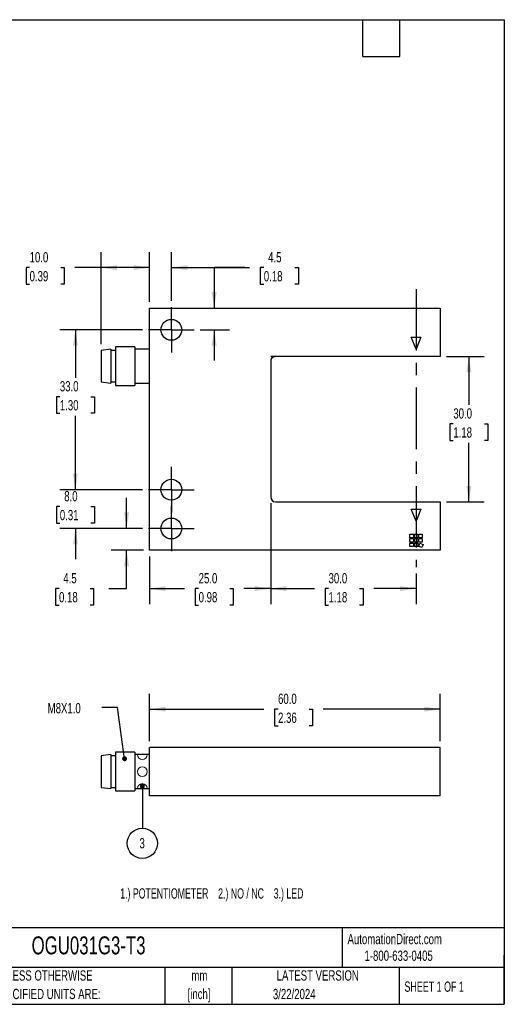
# Model space of a CAD drawing. Header units: millimetres. Extents: x 6 to 273, y 6 to 210.
# Tile 2 of 2: x 173 to 273, y 6 to 210. Entities that reach past the tile are written whole.
import ezdxf

# ---------------------------------------------------------------- set-up
doc = ezdxf.new("R2010")
doc.units = ezdxf.units.MM
doc.linetypes.add('CENTERX2', pattern=[20.32, 12.7, -2.54, 2.54, -2.54])
doc.layers.add('CENTER', color=40, linetype='CENTERX2')
doc.layers.add('DIMENSIONS', color=140, linetype='Continuous', lineweight=25)
doc.layers.add('TEXT', color=140, linetype='Continuous', lineweight=25)
doc.styles.add('SLDTEXTSTYLE1', font='TXT', dxfattribs={"width": 0.7})
doc.styles.add('SLDTEXTSTYLE2', font='TXT', dxfattribs={"width": 0.639535})
doc.styles.add('SLDTEXTSTYLE4', font='TXT', dxfattribs={"width": 0.65})
doc.dimstyles.new('SLDDIMSTYLE0', dxfattribs={"dimtxt": 2.158008, "dimasz": 3.302, "dimexe": 0, "dimexo": 0.0625, "dimgap": 0.539502, "dimtad": 0, "dimtih": 1, "dimtoh": 1, "dimrnd": 1e-09, "dimzin": 4, "dimdsep": 46, "dimtxsty": 'SLDTEXTSTYLE1', "dimsah": 1, "dimcen": 0.09, "dimadec": 0, "dimazin": 1, "dimtfac": 1, "dimtofl": 0, "dimtmove": 0, "dimatfit": 3, "dimfxl": 0, "dimfrac": 2, "dimtolj": 1, "dimtzin": 12, "dimarcsym": 0})
doc.dimstyles.new('SLDDIMSTYLE1', dxfattribs={"dimtxt": 2.158008, "dimasz": 3.302, "dimexe": 0, "dimexo": 0.0625, "dimgap": 0.539502, "dimtad": 0, "dimtih": 1, "dimtoh": 1, "dimrnd": 1e-09, "dimzin": 12, "dimdsep": 46, "dimtxsty": 'SLDTEXTSTYLE1', "dimsah": 1, "dimcen": 0.09, "dimadec": 0, "dimazin": 3, "dimtfac": 1, "dimtmove": 0, "dimatfit": 0, "dimfxl": 0, "dimfrac": 2, "dimtolj": 1, "dimtzin": 12, "dimarcsym": 0})
doc.dimstyles.new('SLDDIMSTYLE2', dxfattribs={"dimtxt": 2.158008, "dimasz": 3.302, "dimexe": 0, "dimexo": 0.0625, "dimgap": 0.539502, "dimtad": 0, "dimtih": 1, "dimtoh": 1, "dimrnd": 1e-09, "dimzin": 4, "dimdsep": 46, "dimtxsty": 'SLDTEXTSTYLE1', "dimsah": 1, "dimcen": 0.09, "dimadec": 0, "dimazin": 1, "dimtfac": 1, "dimtmove": 0, "dimatfit": 0, "dimfxl": 0, "dimfrac": 2, "dimtolj": 1, "dimtzin": 12, "dimarcsym": 0})
doc.dimstyles.new('SLDDIMSTYLE3', dxfattribs={"dimtxt": 0.18, "dimasz": 1.016, "dimexe": 0, "dimexo": 0.0625, "dimgap": 0, "dimtad": 0, "dimtih": 1, "dimtoh": 1, "dimdec": 0, "dimrnd": 1e-09, "dimzin": 0, "dimdsep": 46, "dimtxsty": 'Standard', "dimblk1": 'DOT', "dimblk2": 'DOT', "dimsah": 1, "dimcen": 0.09, "dimadec": 0, "dimazin": 0, "dimtfac": 1.016, "dimtdec": 0, "dimtofl": 0, "dimtmove": 0, "dimatfit": 3, "dimldrblk": 'DOT', "dimfxl": 0, "dimfrac": 2, "dimtolj": 1, "dimtzin": 0, "dimarcsym": 0})

# ---------------------------------------------------------------- blocks, each defined once
blk = doc.blocks.new('_D')
at = {"layer": 'DIMENSIONS'}
for p, q in [((224.84, 109.78), (224.84, 88.96)), ((254.84, 95.29), (254.84, 88.96)), ((224.84, 92.13), (233.86, 92.13)), ((236.78, 92.13), (236.06, 92.13)), ((236.06, 92.13), (236.06, 88.7)), ((243.2, 92.13), (243.92, 92.13)), ((243.92, 92.13), (243.92, 88.7)), ((254.84, 92.13), (246.12, 92.13)), ((236.06, 88.7), (236.78, 88.7)), ((243.92, 88.7), (243.2, 88.7))]:
    blk.add_line(p, q, dxfattribs=at)
for points in [[(224.84, 92.13), (228.14, 91.62), (228.14, 92.64)], [(254.84, 92.13), (251.54, 92.64), (251.54, 91.62)]]:
    blk.add_solid(points, dxfattribs=at)
at = {"layer": 'DIMENSIONS', "char_height": 2.117, "attachment_point": 1, "style": 'SLDTEXTSTYLE1'}
for s, insert in [('30.0', (236.78, 95.34)), ('1.18', (236.78, 91.43))]:
    blk.add_mtext(s, dxfattribs=dict(at, insert=insert))
blk = doc.blocks.new('_D_1')
at = {"layer": 'DIMENSIONS'}
for p, q in [((189.84, 142.57), (189.84, 161.55)), ((199.84, 151.32), (199.84, 161.55)), ((175.09, 158.38), (174.36, 158.38)), ((174.36, 158.38), (174.36, 154.95)), ((181.5, 158.38), (182.23, 158.38)), ((182.23, 158.38), (182.23, 154.95)), ((189.84, 158.38), (184.43, 158.38)), ((199.84, 158.38), (189.84, 158.38)), ((174.36, 154.95), (175.09, 154.95)), ((182.23, 154.95), (181.5, 154.95))]:
    blk.add_line(p, q, dxfattribs=at)
for points in [[(189.84, 158.38), (193.14, 157.87), (193.14, 158.89)], [(199.84, 158.38), (196.54, 158.89), (196.54, 157.87)]]:
    blk.add_solid(points, dxfattribs=at)
at = {"layer": 'DIMENSIONS', "char_height": 2.117, "attachment_point": 1, "style": 'SLDTEXTSTYLE1'}
for s, insert in [('10.0', (175.09, 161.59)), ('0.39', (175.09, 157.68))]:
    blk.add_mtext(s, dxfattribs=dict(at, insert=insert))
blk = doc.blocks.new('_D_2')
at = {"layer": 'DIMENSIONS'}
for p, q in [((199.84, 151.32), (199.84, 161.55)), ((204.34, 151.51), (204.34, 161.55)), ((199.84, 158.38), (193.49, 158.38)), ((204.34, 158.38), (220.49, 158.38)), ((223.42, 158.38), (222.69, 158.38)), ((222.69, 158.38), (222.69, 154.95)), ((229.83, 158.38), (230.55, 158.38)), ((230.55, 158.38), (230.55, 154.95)), ((222.69, 154.95), (223.42, 154.95)), ((230.55, 154.95), (229.83, 154.95))]:
    blk.add_line(p, q, dxfattribs=at)
for points in [[(199.84, 158.38), (196.54, 158.89), (196.54, 157.87)], [(204.34, 158.38), (207.64, 157.87), (207.64, 158.89)]]:
    blk.add_solid(points, dxfattribs=at)
at = {"layer": 'DIMENSIONS', "char_height": 2.117, "attachment_point": 1, "style": 'SLDTEXTSTYLE1'}
for s, insert in [('4.5', (224.31, 161.59)), ('0.18', (223.42, 157.68))]:
    blk.add_mtext(s, dxfattribs=dict(at, insert=insert))
blk = doc.blocks.new('_D_3')
at = {"layer": 'DIMENSIONS'}
for p, q in [((219.53, 158.38), (213.18, 158.38)), ((213.18, 158.38), (213.18, 150.05)), ((223.42, 158.38), (222.69, 158.38)), ((222.69, 158.38), (222.69, 154.95)), ((229.83, 158.38), (230.56, 158.38)), ((230.56, 158.38), (230.56, 154.95)), ((222.69, 154.95), (223.42, 154.95)), ((230.56, 154.95), (229.83, 154.95)), ((210.3, 145.55), (216.35, 145.55)), ((213.18, 145.55), (213.18, 139.2))]:
    blk.add_line(p, q, dxfattribs=at)
for points in [[(213.18, 150.05), (213.69, 153.35), (212.67, 153.35)], [(213.18, 145.55), (212.67, 142.25), (213.69, 142.25)]]:
    blk.add_solid(points, dxfattribs=at)
at = {"layer": 'DIMENSIONS', "char_height": 2.117, "attachment_point": 1, "style": 'SLDTEXTSTYLE1'}
for s, insert in [('4.5', (224.32, 161.59)), ('0.18', (223.42, 157.68))]:
    blk.add_mtext(s, dxfattribs=dict(at, insert=insert))
blk = doc.blocks.new('_D_4')
at = {"layer": 'DIMENSIONS'}
for p, q in [((195.1, 104.55), (195.1, 110.9)), ((198.38, 104.55), (191.93, 104.55)), ((198.57, 100.05), (191.93, 100.05)), ((195.1, 92.13), (195.1, 100.05)), ((181.16, 92.13), (180.43, 92.13)), ((180.43, 92.13), (180.43, 88.7)), ((187.57, 92.13), (188.29, 92.13)), ((188.29, 92.13), (188.29, 88.7)), ((191.46, 92.13), (195.1, 92.13)), ((180.43, 88.7), (181.16, 88.7)), ((188.29, 88.7), (187.57, 88.7))]:
    blk.add_line(p, q, dxfattribs=at)
for points in [[(195.1, 104.55), (195.61, 107.85), (194.59, 107.85)], [(195.1, 100.05), (194.59, 96.75), (195.61, 96.75)]]:
    blk.add_solid(points, dxfattribs=at)
at = {"layer": 'DIMENSIONS', "char_height": 2.117, "attachment_point": 1, "style": 'SLDTEXTSTYLE1'}
for s, insert in [('4.5', (182.05, 95.34)), ('0.18', (181.16, 91.43))]:
    blk.add_mtext(s, dxfattribs=dict(at, insert=insert))
blk = doc.blocks.new('_D_5')
at = {"layer": 'DIMENSIONS'}
for p, q in [((184.54, 112.55), (184.54, 118.9)), ((198.38, 112.55), (181.36, 112.55)), ((181.33, 109.07), (180.61, 109.07)), ((180.61, 109.07), (180.61, 105.64)), ((187.75, 109.07), (188.47, 109.07)), ((188.47, 109.07), (188.47, 105.64)), ((180.61, 105.64), (181.33, 105.64)), ((198.38, 104.55), (181.36, 104.55)), ((184.54, 104.55), (184.54, 98.2)), ((188.47, 105.64), (187.75, 105.64))]:
    blk.add_line(p, q, dxfattribs=at)
for points in [[(184.54, 112.55), (185.05, 115.85), (184.03, 115.85)], [(184.54, 104.55), (184.03, 101.25), (185.05, 101.25)]]:
    blk.add_solid(points, dxfattribs=at)
at = {"layer": 'DIMENSIONS', "char_height": 2.117, "attachment_point": 1, "style": 'SLDTEXTSTYLE1'}
for s, insert in [('8.0', (182.23, 112.28)), ('0.31', (181.33, 108.37))]:
    blk.add_mtext(s, dxfattribs=dict(at, insert=insert))
blk = doc.blocks.new('_D_6')
at = {"layer": 'DIMENSIONS'}
for p, q in [((224.84, 109.78), (224.84, 88.96)), ((199.84, 98.78), (199.84, 88.96)), ((199.84, 92.13), (207.05, 92.13)), ((209.97, 92.13), (209.25, 92.13)), ((209.25, 92.13), (209.25, 88.7)), ((216.39, 92.13), (217.11, 92.13)), ((217.11, 92.13), (217.11, 88.7)), ((224.84, 92.13), (219.31, 92.13)), ((209.25, 88.7), (209.97, 88.7)), ((217.11, 88.7), (216.39, 88.7))]:
    blk.add_line(p, q, dxfattribs=at)
for points in [[(199.84, 92.13), (203.14, 91.62), (203.14, 92.64)], [(224.84, 92.13), (221.54, 92.64), (221.54, 91.62)]]:
    blk.add_solid(points, dxfattribs=at)
at = {"layer": 'DIMENSIONS', "char_height": 2.117, "attachment_point": 1, "style": 'SLDTEXTSTYLE1'}
for s, insert in [('25.0', (209.97, 95.34)), ('0.98', (209.97, 91.43))]:
    blk.add_mtext(s, dxfattribs=dict(at, insert=insert))
blk = doc.blocks.new('_D_7')
at = {"layer": 'DIMENSIONS'}
for p, q in [((198.38, 145.55), (181.36, 145.55)), ((184.54, 145.55), (184.54, 135.66)), ((181.33, 131.75), (180.61, 131.75)), ((180.61, 131.75), (180.61, 128.32)), ((187.75, 131.75), (188.47, 131.75)), ((188.47, 131.75), (188.47, 128.32)), ((180.61, 128.32), (181.33, 128.32)), ((188.47, 128.32), (187.75, 128.32)), ((184.54, 112.55), (184.54, 127.83)), ((198.38, 112.55), (181.36, 112.55))]:
    blk.add_line(p, q, dxfattribs=at)
for points in [[(184.54, 145.55), (184.03, 142.25), (185.05, 142.25)], [(184.54, 112.55), (185.05, 115.85), (184.03, 115.85)]]:
    blk.add_solid(points, dxfattribs=at)
at = {"layer": 'DIMENSIONS', "char_height": 2.117, "attachment_point": 1, "style": 'SLDTEXTSTYLE1'}
for s, insert in [('33.0', (181.33, 134.96)), ('1.30', (181.33, 131.04))]:
    blk.add_mtext(s, dxfattribs=dict(at, insert=insert))
blk = doc.blocks.new('_D_8')
at = {"layer": 'DIMENSIONS'}
for p, q in [((261.11, 140.05), (268.91, 140.05)), ((265.73, 140.05), (265.73, 130.05)), ((262.53, 126.14), (261.8, 126.14)), ((261.8, 126.14), (261.8, 122.71)), ((268.94, 126.14), (269.66, 126.14)), ((269.66, 126.14), (269.66, 122.71)), ((261.8, 122.71), (262.53, 122.71)), ((265.73, 110.05), (265.73, 122.22)), ((269.66, 122.71), (268.94, 122.71)), ((261.11, 110.05), (268.91, 110.05))]:
    blk.add_line(p, q, dxfattribs=at)
for points in [[(265.73, 140.05), (265.22, 136.75), (266.24, 136.75)], [(265.73, 110.05), (266.24, 113.35), (265.22, 113.35)]]:
    blk.add_solid(points, dxfattribs=at)
at = {"layer": 'DIMENSIONS', "char_height": 2.117, "attachment_point": 1, "style": 'SLDTEXTSTYLE1'}
for s, insert in [('30.0', (262.53, 129.35)), ('1.18', (262.53, 125.43))]:
    blk.add_mtext(s, dxfattribs=dict(at, insert=insert))
blk = doc.blocks.new('SW_CENTERMARKSYMBOL_0')
at = {"layer": 'CENTER', "color": 0}
for p, q in [((0, 2.54), (0, 4.69)), ((0, 0), (0, 2.54)), ((-2.54, 0), (-4.69, 0)), ((0, 0), (-2.54, 0)), ((0, 0), (0, -2.54)), ((0, 0), (2.54, 0)), ((2.54, 0), (4.69, 0)), ((0, -2.54), (0, -4.69))]:
    blk.add_line(p, q, dxfattribs=at)
blk = doc.blocks.new('SW_CENTERMARKSYMBOL_1')
at = {"layer": 'CENTER', "color": 0}
for p, q in [((0, 2.54), (0, 4.69)), ((0, 0), (0, 2.54)), ((-2.54, 0), (-4.69, 0)), ((0, 0), (-2.54, 0)), ((0, 0), (0, -2.54)), ((0, 0), (2.54, 0)), ((2.54, 0), (4.69, 0)), ((0, -2.54), (0, -4.69))]:
    blk.add_line(p, q, dxfattribs=at)
blk = doc.blocks.new('SW_CENTERMARKSYMBOL_2')
at = {"layer": 'CENTER', "color": 0}
for p, q in [((0, 2.54), (0, 4.69)), ((0, 0), (0, 2.54)), ((-2.54, 0), (-4.69, 0)), ((0, 0), (-2.54, 0)), ((0, 0), (0, -2.54)), ((0, 0), (2.54, 0)), ((2.54, 0), (4.69, 0)), ((0, -2.54), (0, -4.69))]:
    blk.add_line(p, q, dxfattribs=at)
blk = doc.blocks.new('_D_9')
at = {"layer": 'DIMENSIONS'}
for p, q in [((199.84, 60.65), (199.84, 70.42)), ((259.84, 60.65), (259.84, 70.42)), ((199.84, 67.25), (223.44, 67.25)), ((226.36, 67.25), (225.64, 67.25)), ((225.64, 67.25), (225.64, 63.82)), ((232.77, 67.25), (233.5, 67.25)), ((233.5, 67.25), (233.5, 63.82)), ((259.84, 67.25), (235.7, 67.25)), ((225.64, 63.82), (226.36, 63.82)), ((233.5, 63.82), (232.77, 63.82))]:
    blk.add_line(p, q, dxfattribs=at)
for points in [[(199.84, 67.25), (203.14, 66.74), (203.14, 67.76)], [(259.84, 67.25), (256.54, 67.76), (256.54, 66.74)]]:
    blk.add_solid(points, dxfattribs=at)
at = {"layer": 'DIMENSIONS', "char_height": 2.117, "attachment_point": 1, "style": 'SLDTEXTSTYLE1'}
for s, insert in [('60.0', (226.36, 70.46)), ('2.36', (226.36, 66.55))]:
    blk.add_mtext(s, dxfattribs=dict(at, insert=insert))
blk = doc.blocks.new('_Dot')
at = {"color": 0, "linetype": 'ByBlock', "lineweight": -2}
blk.add_line((-0.5, 0), (-1, 0), dxfattribs=at)
at = {"color": 0, "linetype": 'ByBlock', "const_width": 0.5}
blk.add_lwpolyline([(-0.25, 0, 1), (0.25, 0, 1)], format="xyb", close=True, dxfattribs=at)
blk = doc.blocks.new('SW_NOTE_0_10')
at = {"layer": 'DIMENSIONS', "color": 0}
blk.add_circle((0, -3.12), 3.12, dxfattribs=at)
at = {"layer": 'DIMENSIONS', "color": 0, "insert": (-0.04, -2.03), "char_height": 2.12, "attachment_point": 2, "style": 'SLDTEXTSTYLE1'}
blk.add_mtext('3', dxfattribs=at)

msp = doc.modelspace()

# ---------------------------------------------------------------- linework, layer by layer
for p, q in [((199.838, 150.05), (259.838, 150.05)), ((199.838, 100.05), (199.838, 150.05)), ((259.838, 150.05), (259.838, 140.05)), ((254.838, 141.55), (253.838, 144.05)), ((253.838, 144.05), (255.838, 144.05)), ((255.838, 144.05), (254.838, 141.55)), ((191.838, 141.55), (189.838, 141.3)), ((189.838, 141.3), (189.838, 134.8)), ((191.838, 141.55), (191.838, 134.55)), ((192.838, 141.3), (191.838, 141.3)), ((196.838, 142.05), (192.838, 142.05)), ((192.838, 142.05), (192.838, 134.05)), ((196.838, 142.05), (196.838, 134.05)), ((199.838, 141.55), (196.838, 141.55)), ((224.838, 140.03), (225.639, 140.03)), ((224.838, 139.05), (224.838, 111.05)), ((259.838, 140.05), (225.037, 140.05)), ((189.838, 134.8), (191.838, 134.55)), ((191.838, 134.8), (192.838, 134.8)), ((196.838, 134.55), (199.838, 134.55)), ((192.838, 134.05), (196.838, 134.05)), ((225.838, 110.05), (259.838, 110.05)), ((259.838, 110.05), (259.838, 100.05)), ((253.838, 108.55), (255.838, 108.55)), ((254.838, 106.05), (253.838, 108.55)), ((255.838, 108.55), (254.838, 106.05)), ((253.588, 103.35), (254.288, 103.35)), ((253.588, 102.65), (253.588, 103.35)), ((254.288, 102.65), (253.588, 102.65)), ((253.588, 102.45), (254.288, 102.45)), ((253.588, 101.75), (253.588, 102.45)), ((254.288, 101.75), (253.588, 101.75)), ((254.288, 103.35), (254.288, 102.65)), ((254.288, 102.45), (254.288, 101.75)), ((254.488, 103.35), (255.188, 103.35)), ((254.488, 102.65), (254.488, 103.35)), ((255.188, 102.65), (254.488, 102.65)), ((254.488, 102.45), (255.188, 102.45)), ((254.488, 101.75), (254.488, 102.45)), ((255.188, 101.75), (254.488, 101.75)), ((255.188, 103.35), (255.188, 102.65)), ((255.188, 102.45), (255.188, 101.75)), ((255.388, 103.35), (256.088, 103.35)), ((255.388, 102.65), (255.388, 103.35)), ((256.088, 102.65), (255.388, 102.65)), ((255.388, 102.45), (256.088, 102.45)), ((255.388, 101.75), (255.388, 102.45)), ((256.088, 101.75), (255.388, 101.75)), ((256.088, 103.35), (256.088, 102.65)), ((256.088, 102.45), (256.088, 101.75)), ((259.838, 100.05), (199.838, 100.05)), ((253.588, 101.55), (254.288, 101.55)), ((253.588, 100.85), (253.588, 101.55)), ((254.288, 100.85), (253.588, 100.85)), ((254.288, 101.55), (254.288, 100.85)), ((254.488, 101.55), (255.188, 101.55)), ((254.488, 100.85), (254.488, 101.55)), ((255.188, 100.85), (254.488, 100.85)), ((255.188, 101.55), (255.188, 100.85)), ((255.388, 100.85), (255.627, 101.508)), ((256.045, 100.611), (255.388, 100.85)), ((255.627, 101.508), (256.285, 101.268)), ((256.285, 101.268), (256.045, 100.611)), ((199.838, 49.378), (199.838, 59.378)), ((259.838, 59.378), (199.838, 59.378)), ((259.838, 49.378), (259.838, 59.378)), ((191.838, 57.878), (189.838, 57.628)), ((189.838, 57.628), (189.838, 51.128)), ((191.838, 57.878), (191.838, 50.878)), ((192.838, 57.628), (191.838, 57.628)), ((196.838, 58.378), (192.838, 58.378)), ((192.838, 58.378), (192.838, 50.378)), ((196.838, 58.378), (196.838, 50.378)), ((199.838, 57.878), (196.838, 57.878)), ((189.838, 51.128), (191.838, 50.878)), ((191.838, 51.128), (192.838, 51.128)), ((196.838, 50.878), (199.838, 50.878)), ((192.838, 50.378), (196.838, 50.378)), ((259.838, 49.378), (199.838, 49.378))]:
    msp.add_line(p, q)
at = {"color": 7, "linetype": 'Continuous', "lineweight": 18}
msp.add_line((197.33, 57.878), (199.345, 57.878), dxfattribs=at)
at = {"color": 179, "linetype": 'Continuous', "lineweight": 18}
msp.add_line((197.33, 50.878), (199.345, 50.878), dxfattribs=at)
for centre in [(204.338, 145.55), (204.338, 112.55), (204.338, 104.55)]:
    msp.add_circle(centre, 2.15)
msp.add_circle((198.339, 54.378), 1.006, dxfattribs=at)
for centre, start, end in [((225.037, 139.05), 90, 101.47834), ((225.838, 139.05), 101.47834, 180), ((225.838, 139.05), 90, 101.47834), ((225.838, 111.05), 180, 270)]:
    msp.add_arc(centre, 1, start, end)
at = {"color": 7, "linetype": 'Continuous', "lineweight": 18}
msp.add_arc((198.338, 57.878), 1.008, 180, 360, dxfattribs=at)
at = {"color": 179, "linetype": 'Continuous', "lineweight": 18}
msp.add_arc((198.338, 50.878), 1.008, 0, 180, dxfattribs=at)
at = {"layer": 'CENTER'}
msp.add_line((254.838, 153.949), (254.838, 96.564), dxfattribs=at)
at = {"layer": 'TEXT'}
for p, q in [((6.35, 209.55), (273.05, 209.55)), ((243.84, 201.93), (243.84, 209.55)), ((251.46, 201.93), (251.46, 209.55)), ((273.05, 209.55), (273.05, 6.35)), ((243.84, 201.93), (251.46, 201.93)), ((273.05, 22.126), (6.35, 22.126)), ((239.575, 22.126), (239.575, 13.97)), ((273.05, 6.35), (273.05, 16.51)), ((273.05, 13.97), (6.35, 13.97)), ((203.024, 13.97), (203.024, 6.35)), ((216.812, 13.97), (216.812, 6.35)), ((251.349, 13.97), (251.349, 6.35)), ((6.35, 6.35), (273.05, 6.35))]:
    msp.add_line(p, q, dxfattribs=at)

# ---------------------------------------------------------------- block references
at = {"layer": 'CENTER'}
for name, p in [('SW_CENTERMARKSYMBOL_0', (204.338, 145.55)), ('SW_CENTERMARKSYMBOL_1', (204.338, 112.55)), ('SW_CENTERMARKSYMBOL_2', (204.338, 104.55))]:
    msp.add_blockref(name, p, dxfattribs=at)
at = {"layer": 'DIMENSIONS'}
msp.add_blockref('SW_NOTE_0_10', (198.357, 42.693), dxfattribs=at)

# ---------------------------------------------------------------- texts
at = {"color": 179, "linetype": 'Continuous', "lineweight": 18, "char_height": 2.11667, "attachment_point": 1, "style": 'SLDTEXTSTYLE1'}
for s, insert in [('AutomationDirect.com', (240.695, 20.877)), ('1-800-633-0405', (244.192, 17.437))]:
    msp.add_mtext(s, dxfattribs=dict(at, insert=insert))
at = {"layer": 'DIMENSIONS', "attachment_point": 1}
for s, insert, char_height, style in [('M8X1.0', (178.815, 68.521), 2.1167, 'SLDTEXTSTYLE1'), ('1.) POTENTIOMETER    2.) NO / NC    3.) LED', (193.783, 30.292), 2.11667, 'SLDTEXTSTYLE2')]:
    msp.add_mtext(s, dxfattribs=dict(at, insert=insert, char_height=char_height, style=style))
at = {"layer": 'TEXT'}
for s, insert, char_height, attachment_point, style in [('OGU031G3-T3', (175.502, 20.364), 3.70417, 1, 'SLDTEXTSTYLE1'), ('UNLESS OTHERWISE', (167.608, 13.364), 2.11667, 1, 'SLDTEXTSTYLE1'), ('mm', (210.13, 13.361), 2.1167, 2, 'SLDTEXTSTYLE1'), ('LATEST VERSION', (234.552, 13.364), 2.11667, 2, 'SLDTEXTSTYLE1'), ('SHEET 1 OF 1', (252.441, 11.051), 2.11667, 1, 'SLDTEXTSTYLE4'), ('SPECIFIED UNITS ARE:', (167.608, 9.542), 2.11667, 1, 'SLDTEXTSTYLE1'), ('[inch]', (210.047, 9.539), 2.1167, 2, 'SLDTEXTSTYLE1'), ('3/22/2024', (229.701, 9.528), 2.1167, 2, 'SLDTEXTSTYLE1')]:
    msp.add_mtext(s, dxfattribs=dict(at, insert=insert, char_height=char_height, attachment_point=attachment_point, style=style))

# ---------------------------------------------------------------- dimensions: what is measured, and where the dimension line sits
at = {"layer": 'DIMENSIONS'}
for base, p1, p2, dimstyle, picture, middle in [((189.838, 158.378), (199.838, 150.05), (189.838, 141.3), 'SLDDIMSTYLE0', '_D_1', (178.295, 158.378)), ((204.338, 158.378), (199.838, 150.05), (204.338, 150.24), 'SLDDIMSTYLE1', '_D_2', (226.622, 158.378)), ((224.838, 92.133), (199.838, 100.05), (224.838, 111.05), 'SLDDIMSTYLE0', '_D_6', (213.179, 92.133)), ((254.838, 92.133), (224.838, 111.05), (254.838, 96.564), 'SLDDIMSTYLE0', '_D', (239.99, 92.133)), ((199.838, 67.248), (259.838, 59.378), (199.838, 59.378), 'SLDDIMSTYLE0', '_D_9', (229.568, 67.248))]:
    dim = msp.add_linear_dim(base=base, p1=p1, p2=p2, dimstyle=dimstyle, dxfattribs=at)
    dim.commit()
    dim.dimension.update_dxf_attribs({"geometry": picture, "text_midpoint": middle, "dimtype": 160})
for base, p1, p2, dimstyle, picture, middle in [((213.179, 150.05), (209.028, 145.55), (199.838, 150.05), 'SLDDIMSTYLE1', '_D_3', (213.179, 158.378)), ((184.539, 112.55), (199.648, 145.55), (199.648, 112.55), 'SLDDIMSTYLE0', '_D_7', (184.539, 131.745)), ((265.733, 110.05), (259.838, 140.05), (259.838, 110.05), 'SLDDIMSTYLE0', '_D_8', (265.733, 126.136)), ((184.539, 112.55), (199.648, 104.55), (199.648, 112.55), 'SLDDIMSTYLE2', '_D_5', (184.539, 109.069)), ((195.101, 100.05), (199.648, 104.55), (199.838, 100.05), 'SLDDIMSTYLE1', '_D_4', (195.101, 92.133))]:
    dim = msp.add_linear_dim(base=base, p1=p1, p2=p2, angle=90, dimstyle=dimstyle, dxfattribs=at)
    dim.commit()
    dim.dimension.update_dxf_attribs({"geometry": picture, "text_midpoint": middle, "dimtype": 160})

# ---------------------------------------------------------------- leaders
for points in [[(194.691, 57.021), (193.243, 67.578), (190.025, 67.578)], [(198.357, 51.354), (198.357, 42.693)]]:
    msp.add_leader(points, dimstyle='SLDDIMSTYLE3', dxfattribs=at)

doc.saveas('drawing.dxf')
